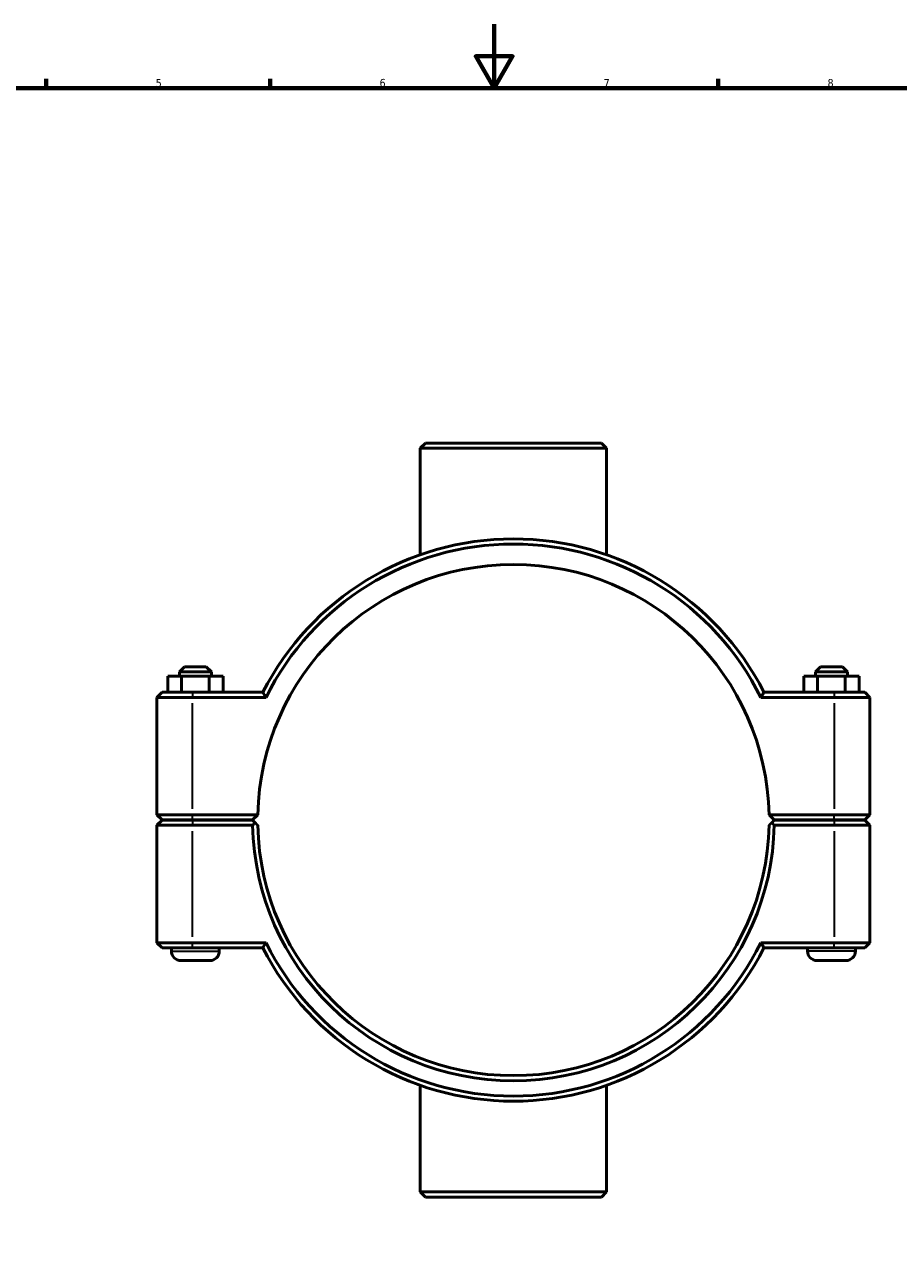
# Model space of a CAD drawing. Header units: millimetres. Extents: x 0 to 902, y -167 to 1184.
# Tile 3 of 6: x 274 to 547, y 214 to 594. Entities that reach past the tile are written whole.
import ezdxf

# ---------------------------------------------------------------- set-up
doc = ezdxf.new("R2010")
doc.units = ezdxf.units.MM
for name, color, linetype, lineweight in [('Border (ISO)', 7, 'Continuous', 70), ('Visible (ISO)', 7, 'Continuous', 50), ('Visible Narrow (ISO)', 7, 'Continuous', 35)]:
    doc.layers.add(name, color=color, linetype=linetype, lineweight=lineweight)
doc.styles.add('Note Text (ISO)', font='tahoma.ttf')

# ---------------------------------------------------------------- blocks, each defined once
blk = doc.blocks.new('Borders Default Border')
at = {"layer": 'Border (ISO)'}
for p, q in [((280.33, 574), (280.33, 576.9)), ((350.42, 574), (350.42, 576.9)), ((490.58, 574), (490.58, 576.9))]:
    blk.add_line(p, q, dxfattribs=at)
at = {"layer": 'Border (ISO)', "flags": 128}
for points in [[(420.5, 594), (420.5, 574), (414.73, 584), (426.27, 584), (420.5, 574)], [(20, 20), (20, 574), (821, 574), (821, 20), (20, 20)]]:
    blk.add_lwpolyline(points, dxfattribs=at)
at = {"layer": 'Border (ISO)', "color": 232, "true_color": 0xca0064, "char_height": 2.5, "attachment_point": 7, "style": 'Note Text (ISO)'}
for s, insert in [('5', (314.64, 574.35)), ('6', (384.66, 574.35)), ('7', (454.77, 574.4)), ('8', (524.81, 574.34))]:
    blk.add_mtext(s, dxfattribs=dict(at, insert=insert))

msp = doc.modelspace()

# ---------------------------------------------------------------- linework, layer by layer
at = {"layer": 'Visible (ISO)'}
for p, q in [((398.982, 462.927), (397.382, 461.327)), ((455.68, 461.327), (397.382, 461.327)), ((397.382, 427.959), (397.382, 461.327)), ((398.982, 462.927), (454.08, 462.927)), ((454.08, 462.927), (455.68, 461.327)), ((455.68, 427.959), (455.68, 461.327)), ((323.631, 392.927), (322.031, 391.327)), ((323.631, 392.927), (330.431, 392.927)), ((330.431, 392.927), (332.031, 391.327)), ((522.631, 392.927), (521.031, 391.327)), ((529.431, 392.927), (522.631, 392.927)), ((529.431, 392.927), (531.031, 391.327)), ((318.371, 389.927), (322.741, 389.927)), ((318.371, 384.927), (318.371, 389.927)), ((332.031, 391.327), (322.031, 391.327)), ((322.031, 389.927), (322.031, 391.327)), ((322.741, 389.927), (331.401, 389.927)), ((322.741, 384.927), (322.741, 389.927)), ((331.401, 389.927), (335.691, 389.927)), ((331.401, 384.927), (331.401, 389.927)), ((332.031, 389.927), (332.031, 391.327)), ((335.691, 384.927), (335.691, 389.927)), ((521.661, 389.927), (517.371, 389.927)), ((517.371, 384.927), (517.371, 389.927)), ((521.031, 391.327), (531.031, 391.327)), ((521.031, 391.327), (521.031, 389.927)), ((521.661, 384.927), (521.661, 389.927)), ((530.321, 389.927), (521.661, 389.927)), ((530.321, 384.927), (530.321, 389.927)), ((534.691, 389.927), (530.321, 389.927)), ((531.031, 391.327), (531.031, 389.927)), ((534.691, 384.927), (534.691, 389.927)), ((316.631, 384.927), (315.031, 383.327)), ((316.631, 384.927), (326.181, 384.927)), ((348.148, 384.927), (326.181, 384.927)), ((526.881, 384.927), (504.915, 384.927)), ((526.881, 384.927), (536.431, 384.927)), ((536.431, 384.927), (538.031, 383.327)), ((326.181, 383.327), (315.031, 383.327)), ((315.031, 383.327), (315.031, 346.577)), ((326.181, 383.327), (349.134, 383.327)), ((503.929, 383.327), (526.881, 383.327)), ((538.031, 383.327), (526.881, 383.327)), ((538.031, 346.577), (538.031, 383.327)), ((316.631, 344.977), (315.031, 346.577)), ((315.031, 346.577), (326.181, 346.577)), ((346.548, 346.577), (326.181, 346.577)), ((344.931, 344.977), (346.548, 346.577)), ((506.514, 346.577), (508.131, 344.977)), ((526.881, 346.577), (506.514, 346.577)), ((526.881, 346.577), (538.031, 346.577)), ((536.431, 344.977), (538.031, 346.577)), ((316.631, 344.877), (315.031, 343.277)), ((326.181, 343.277), (315.031, 343.277)), ((315.031, 343.277), (315.031, 306.527)), ((326.181, 344.977), (316.631, 344.977)), ((316.631, 344.877), (326.181, 344.877)), ((319.531, 344.877), (319.531, 344.977)), ((326.181, 344.977), (344.931, 344.977)), ((344.931, 344.877), (326.181, 344.877)), ((326.181, 343.277), (344.948, 343.277)), ((334.531, 344.877), (334.531, 344.977)), ((345.738, 344.079), (344.931, 344.877)), ((508.131, 344.877), (507.325, 344.079)), ((508.115, 343.277), (526.881, 343.277)), ((508.131, 344.977), (526.881, 344.977)), ((526.881, 344.877), (508.131, 344.877)), ((518.531, 344.977), (518.531, 344.877)), ((536.431, 344.977), (526.881, 344.977)), ((526.881, 344.877), (536.431, 344.877)), ((538.031, 343.277), (526.881, 343.277)), ((533.531, 344.977), (533.531, 344.877)), ((536.431, 344.877), (538.031, 343.277)), ((538.031, 306.527), (538.031, 343.277)), ((315.031, 306.527), (326.181, 306.527)), ((316.631, 304.927), (315.031, 306.527)), ((326.181, 304.927), (316.631, 304.927)), ((319.531, 303.927), (319.531, 304.927)), ((349.134, 306.527), (326.181, 306.527)), ((326.181, 304.927), (348.148, 304.927)), ((334.531, 303.927), (334.531, 304.927)), ((526.881, 306.527), (503.929, 306.527)), ((504.915, 304.927), (526.881, 304.927)), ((518.531, 304.927), (518.531, 303.927)), ((526.881, 306.527), (538.031, 306.527)), ((536.431, 304.927), (526.881, 304.927)), ((533.531, 304.927), (533.531, 303.927)), ((536.431, 304.927), (538.031, 306.527)), ((331.531, 300.927), (322.531, 300.927)), ((521.531, 300.927), (530.531, 300.927)), ((397.382, 228.527), (397.382, 261.895)), ((455.68, 228.527), (455.68, 261.895)), ((397.382, 228.527), (455.68, 228.527)), ((398.982, 226.927), (397.382, 228.527)), ((454.08, 226.927), (455.68, 228.527)), ((454.08, 226.927), (398.982, 226.927))]:
    msp.add_line(p, q, dxfattribs=at)
for centre, radius, start, end in [((426.531, 344.927), 88, 27.03569, 152.96431), ((426.531, 344.927), 86.4, 26.3878, 153.6122), ((426.531, 344.927), 80, 1.18181, 178.81819), ((426.531, 344.927), 80, 178.81819, 178.81826), ((426.531, 344.927), 80, 1.18174, 1.18181), ((426.531, 344.927), 81.6, 181.15863, 358.84137), ((426.531, 344.927), 80, 181.18174, 358.81826), ((426.531, 344.927), 88, 207.03569, 332.96431), ((426.531, 344.927), 86.4, 206.3878, 333.6122), ((322.531, 303.927), 3, 180, 270), ((331.531, 303.927), 3, 270, 0), ((521.531, 303.927), 3, 180, 270), ((530.531, 303.927), 3, 270, 0)]:
    msp.add_arc(centre, radius, start, end, dxfattribs=at)
for points, degree in [([(349.134, 383.327), (348.803, 383.86), (348.474, 384.394), (348.148, 384.927)], 3), ([(503.929, 383.327), (504.259, 383.86), (504.588, 384.394), (504.915, 384.927)], 3), ([(344.948, 343.277), (345.343, 343.68), (345.738, 344.079)], 2), ([(507.325, 344.079), (507.72, 343.68), (508.115, 343.277)], 2), ([(349.134, 306.527), (348.803, 305.995), (348.474, 305.461), (348.148, 304.927)], 3), ([(503.929, 306.527), (504.259, 305.995), (504.588, 305.461), (504.915, 304.927)], 3)]:
    msp.add_open_spline(points, degree=degree, dxfattribs=at)
for points, weights in [([(346.548, 343.277), (346.145, 343.676), (345.738, 344.079)], [1.01164245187, 1.0087435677, 1.00580241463]), ([(507.325, 344.079), (506.917, 343.676), (506.514, 343.277)], [1.00580241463, 1.0087435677, 1.01164245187])]:
    msp.add_rational_spline(points, weights, degree=2, dxfattribs=at)
at = {"layer": 'Visible Narrow (ISO)'}
for p, q in [((326.181, 384.847), (326.181, 383.407)), ((526.881, 384.847), (526.881, 383.407)), ((326.181, 348.415), (326.181, 381.49)), ((526.881, 381.49), (526.881, 348.415)), ((326.181, 345.057), (326.181, 346.497)), ((526.881, 345.057), (526.881, 346.497)), ((326.181, 344.797), (326.181, 343.357)), ((526.881, 344.797), (526.881, 343.357)), ((326.181, 308.365), (326.181, 341.44)), ((526.881, 341.44), (526.881, 308.365)), ((326.181, 305.007), (326.181, 306.447)), ((526.881, 305.007), (526.881, 306.447)), ((319.624, 303.927), (334.439, 303.927)), ((533.439, 303.927), (518.624, 303.927))]:
    msp.add_line(p, q, dxfattribs=at)

# ---------------------------------------------------------------- block references
msp.add_blockref('Borders Default Border', (0, 0))

doc.saveas('drawing.dxf')
